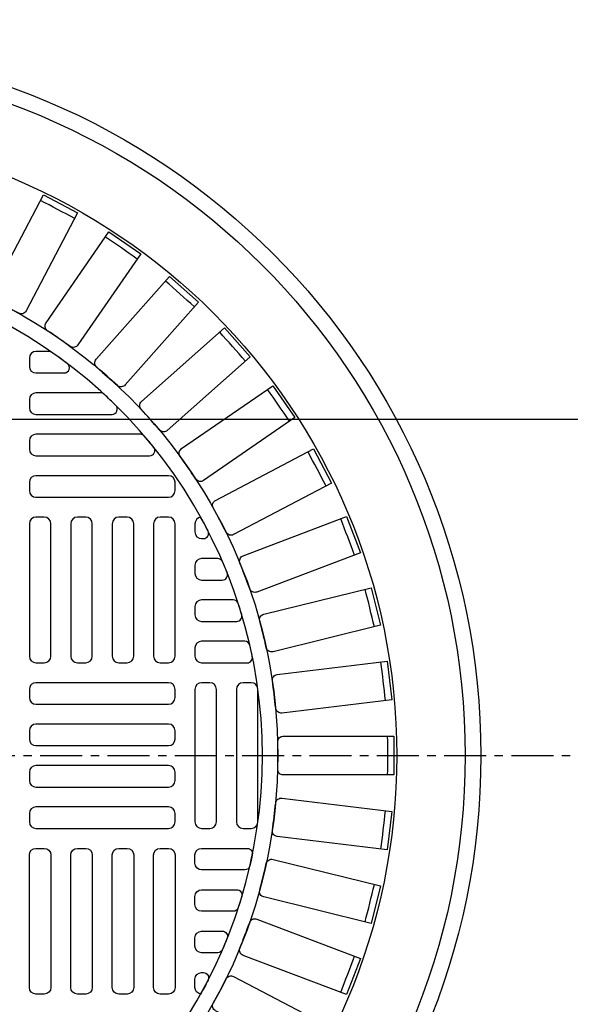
# Model space of a CAD drawing. Extents: x 2893 to 4079, y -406 to 622.
# Tile 26 of 53: x 3729.99 to 3736.53, y -165.27 to -153.57. Entities that reach past the tile are written whole.
import ezdxf

# ---------------------------------------------------------------- set-up
doc = ezdxf.new("R2010")
doc.units = 0
doc.header["$MEASUREMENT"] = 0
doc.linetypes.add('CENTER1', pattern=[0.6625, 0.5, -0.075, 0.0125, -0.075])
for name, color, linetype in [('CENTERLINE', 3, 'CENTER1'), ('DIM', 3, 'CONTINUOUS'), ('MONITOR-WELL-COVER', 2, 'CONTINUOUS'), ('MONITOR-WELL-COVER-HATCH', 8, 'CONTINUOUS'), ('TANK-SLOPE', 3, 'CONTINUOUS')]:
    doc.layers.add(name, color=color, linetype=linetype)
doc.styles.add('SIMPLEX', font='simplex')
doc.dimstyles.new('DIM48', dxfattribs={"dimscale": 48, "dimtxt": 0.09375, "dimasz": 0.09375, "dimexe": 0.0625, "dimexo": 0.0625, "dimgap": 0.0625, "dimtad": 1, "dimdec": 4, "dimzin": 3, "dimdsep": 46, "dimlunit": 4, "dimtxsty": 'SIMPLEX', "dimcen": 0, "dimclrd": 3, "dimclre": 3, "dimclrt": 3, "dimadec": 0, "dimazin": 0, "dimtfac": 1, "dimtdec": 4, "dimtofl": 0, "dimtmove": 2, "dimatfit": 3, "dimfxl": 1, "dimfrac": 2, "dimtolj": 1, "dimtzin": 3, "dimarcsym": 0})

# ---------------------------------------------------------------- blocks, each defined once
blk = doc.blocks.new('*D6')
at = {"layer": 'DIM', "color": 3, "lineweight": -2, "transparency": 16777216}
for p, q in [((3723.034, -98.316), (3723.034, -273.441)), ((3759.028, -197.316), (3759.028, -273.441)), ((3727.534, -270.441), (3754.528, -270.441))]:
    blk.add_line(p, q, dxfattribs=at)
at = {"layer": 'DIM', "color": 3, "transparency": 16777216}
for points in [[(3727.534, -269.691), (3727.534, -271.191), (3723.034, -270.441)], [(3754.528, -269.691), (3754.528, -271.191), (3759.028, -270.441)]]:
    blk.add_solid(points, dxfattribs=at)
at = {"layer": 'DIM', "color": 3, "transparency": 16777216, "insert": (3741.031, -264.762), "char_height": 4.5, "attachment_point": 5, "style": 'SIMPLEX'}
blk.add_mtext('\\A1;3\'-0"', dxfattribs=at)
blk = doc.blocks.new('*D15')
at = {"layer": 'DIM', "color": 3, "lineweight": -2, "transparency": 16777216}
for p, q in [((3816.784, -162.817), (3816.784, -99.817)), ((3664.981, -167.317), (3819.784, -167.317))]:
    blk.add_line(p, q, dxfattribs=at)
at = {"layer": 'DIM', "color": 3, "transparency": 16777216}
for points in [[(3816.034, -99.817), (3817.534, -99.817), (3816.784, -95.317)], [(3816.034, -162.817), (3817.534, -162.817), (3816.784, -167.317)]]:
    blk.add_solid(points, dxfattribs=at)
at = {"layer": 'DIM', "color": 3, "transparency": 16777216, "insert": (3811.106, -131.317), "char_height": 4.5, "attachment_point": 5, "rotation": 90, "style": 'SIMPLEX'}
blk.add_mtext('\\A1;6\'-0"', dxfattribs=at)
blk = doc.blocks.new('*D27')
at = {"layer": 'DIM', "color": 3, "lineweight": -2, "transparency": 16777216}
for p, q in [((3789.034, -153.816), (3789.034, -149.316)), ((3662.297, -158.316), (3792.034, -158.316)), ((3789.034, -166.816), (3789.034, -171.316))]:
    blk.add_line(p, q, dxfattribs=at)
at = {"layer": 'DIM', "color": 3, "transparency": 16777216}
for points in [[(3788.284, -153.816), (3789.784, -153.816), (3789.034, -158.316)], [(3788.284, -166.816), (3789.784, -166.816), (3789.034, -162.316)]]:
    blk.add_solid(points, dxfattribs=at)
at = {"layer": 'DIM', "color": 3, "transparency": 16777216, "insert": (3794.671, -149.962), "char_height": 4.5, "attachment_point": 5, "rotation": 90, "style": 'SIMPLEX'}
blk.add_mtext('\\A1;4"', dxfattribs=at)
blk = doc.blocks.new('*D28')
at = {"layer": 'DIM', "color": 3, "lineweight": -2, "transparency": 16777216}
for p, q in [((3723.047, -98.316), (3723.047, -238.753)), ((3718.547, -235.753), (3714.047, -235.753)), ((3731.534, -235.753), (3736.034, -235.753))]:
    blk.add_line(p, q, dxfattribs=at)
at = {"layer": 'DIM', "color": 3, "transparency": 16777216}
for points in [[(3718.547, -235.003), (3718.547, -236.503), (3723.047, -235.753)], [(3731.534, -235.003), (3731.534, -236.503), (3727.034, -235.753)]]:
    blk.add_solid(points, dxfattribs=at)
at = {"layer": 'DIM', "color": 3, "transparency": 16777216, "insert": (3714.629, -230.095), "char_height": 4.5, "attachment_point": 5, "style": 'SIMPLEX'}
blk.add_mtext('\\A1;4"', dxfattribs=at)

msp = doc.modelspace()

# ---------------------------------------------------------------- linework, layer by layer
at = {"layer": 'CENTERLINE'}
for q in [(3792.03419, -162.31593), (3793.03419, -162.31593)]:
    msp.add_line((3727.03419, -162.31593), q, dxfattribs=at)
at = {"layer": 'MONITOR-WELL-COVER', "color": 4}
msp.add_circle((3727.03419, -162.31593), 8.4375, dxfattribs=at)
msp.add_circle((3727.03419, -162.31593), 8.4375, dxfattribs=at)
at = {"layer": 'MONITOR-WELL-COVER', "color": 1}
msp.add_circle((3727.03419, -162.31593), 8.25, dxfattribs=at)
msp.add_circle((3727.03419, -162.31593), 8.25, dxfattribs=at)
at = {"layer": 'MONITOR-WELL-COVER', "color": 2}
msp.add_circle((3727.03419, -162.31593), 7.4375, dxfattribs=at)
msp.add_circle((3727.03419, -162.31593), 7.4375, dxfattribs=at)
at = {"layer": 'MONITOR-WELL-COVER-HATCH', "linetype": 'Continuous'}
for p, q in [((3732.07356, -159.65845), (3732.07356, -159.65845)), ((3732.07356, -159.65845), (3732.07356, -159.65845)), ((3732.1523, -159.97341), (3732.1523, -159.97341)), ((3732.1523, -159.97341), (3732.1523, -159.97341)), ((3732.07356, -160.15058), (3732.07356, -160.15058)), ((3732.07356, -160.15058), (3732.07356, -160.15058)), ((3732.1523, -164.65845), (3732.1523, -164.65845)), ((3732.1523, -164.65845), (3732.1523, -164.65845))]:
    msp.add_line(p, q, dxfattribs=at)
for points in [[(3729.97814, -157.0591, 0.00491171), (3729.68813, -156.90689, -0.41709369), (3729.65989, -156.8178), (3730.27149, -155.65251), (3730.67909, -155.86643), (3730.0675, -157.03173, -0.41709369), (3729.97814, -157.0591)], [(3729.97814, -157.0591, 0.00491171), (3729.68813, -156.90689, -0.41709369), (3729.65989, -156.8178), (3730.27149, -155.65251), (3730.67909, -155.86643), (3730.0675, -157.03173, -0.41709369), (3729.97814, -157.0591)], [(3730.59031, -157.45228, 0.00491171), (3730.32077, -157.26623, -0.41709369), (3730.30348, -157.17439), (3731.05107, -156.0913), (3731.42992, -156.3528), (3730.68232, -157.43588, -0.41709369), (3730.59031, -157.45228)], [(3730.59031, -157.45228, 0.00491171), (3730.32077, -157.26623, -0.41709369), (3730.30348, -157.17439), (3731.05107, -156.0913), (3731.42992, -156.3528), (3730.68232, -157.43588, -0.41709369), (3730.59031, -157.45228)], [(3731.15063, -157.91638, 0.00491171), (3730.90548, -157.6992, -0.41709369), (3730.89938, -157.60594), (3731.77208, -156.62087), (3732.11665, -156.92613), (3731.24395, -157.9112, -0.41709369), (3731.15063, -157.91638)], [(3731.15063, -157.91638, 0.00491171), (3730.90548, -157.6992, -0.41709369), (3730.89938, -157.60594), (3731.77208, -156.62087), (3732.11665, -156.92613), (3731.24395, -157.9112, -0.41709369), (3731.15063, -157.91638)], [(3731.65093, -158.44464, 0.00491171), (3731.43374, -158.19949, -0.41709369), (3731.43893, -158.10618), (3732.424, -157.23348), (3732.72926, -157.57805), (3731.74419, -158.45074, -0.41709369), (3731.65093, -158.44464)], [(3731.65093, -158.44464, 0.00491171), (3731.43374, -158.19949, -0.41709369), (3731.43893, -158.10618), (3732.424, -157.23348), (3732.72926, -157.57805), (3731.74419, -158.45074, -0.41709369), (3731.65093, -158.44464)], [(3732.0839, -159.02935, 0.00491171), (3731.89785, -158.75981, -0.41709369), (3731.91424, -158.66781), (3732.99733, -157.92021), (3733.25882, -158.29905), (3732.17574, -159.04665, -0.41709369), (3732.0839, -159.02935)], [(3732.0839, -159.02935, 0.00491171), (3731.89785, -158.75981, -0.41709369), (3731.91424, -158.66781), (3732.99733, -157.92021), (3733.25882, -158.29905), (3732.17574, -159.04665, -0.41709369), (3732.0839, -159.02935)], [(3732.44324, -159.66199, 0.00491171), (3732.29103, -159.37199, -0.41709369), (3732.3184, -159.28263), (3733.48369, -158.67103), (3733.69762, -159.07864), (3732.53232, -159.69023, -0.41709369), (3732.44324, -159.66199)], [(3732.44324, -159.66199, 0.00491171), (3732.29103, -159.37199, -0.41709369), (3732.3184, -159.28263), (3733.48369, -158.67103), (3733.69762, -159.07864), (3732.53232, -159.69023, -0.41709369), (3732.44324, -159.66199)], [(3732.72369, -160.33333, 0.00491171), (3732.60756, -160.0271, -0.41709369), (3732.64549, -159.94169), (3733.87601, -159.47501), (3734.03925, -159.90543), (3732.80873, -160.3721, -0.41709369), (3732.72369, -160.33333)], [(3732.72369, -160.33333, 0.00491171), (3732.60756, -160.0271, -0.41709369), (3732.64549, -159.94169), (3733.87601, -159.47501), (3734.03925, -159.90543), (3732.80873, -160.3721, -0.41709369), (3732.72369, -160.33333)], [(3732.92119, -161.03358, 0.00491171), (3732.84281, -160.71558, -0.41709369), (3732.89076, -160.63537), (3734.16856, -160.32042), (3734.27873, -160.76737), (3733.00093, -161.08232, -0.41709369), (3732.92119, -161.03358)], [(3732.92119, -161.03358, 0.00491171), (3732.84281, -160.71558, -0.41709369), (3732.89076, -160.63537), (3734.16856, -160.32042), (3734.27873, -160.76737), (3733.00093, -161.08232, -0.41709369), (3732.92119, -161.03358)], [(3733.03284, -161.75253, 0.00491171), (3732.99336, -161.4274, -0.41709369), (3733.05063, -161.35355), (3734.35708, -161.19492), (3734.41257, -161.65189), (3733.10612, -161.81053, -0.41709369), (3733.03284, -161.75253)], [(3733.03284, -161.75253, 0.00491171), (3732.99336, -161.4274, -0.41709369), (3733.05063, -161.35355), (3734.35708, -161.19492), (3734.41257, -161.65189), (3733.10612, -161.81053, -0.41709369), (3733.03284, -161.75253)], [(3733.05701, -162.47969, 0.00491171), (3733.05701, -162.15218, -0.41709369), (3733.12277, -162.08577), (3734.43881, -162.08577), (3734.43881, -162.5461), (3733.12277, -162.5461, -0.41709369), (3733.05701, -162.47969)], [(3733.05701, -162.47969, 0.00491171), (3733.05701, -162.15218, -0.41709369), (3733.12277, -162.08577), (3734.43881, -162.08577), (3734.43881, -162.5461), (3733.12277, -162.5461, -0.41709369), (3733.05701, -162.47969)], [(3732.99336, -163.20447, 0.00491171), (3733.03284, -162.87934, -0.41709369), (3733.10612, -162.82134), (3734.41257, -162.97997), (3734.35708, -163.43695), (3733.05063, -163.27832, -0.41709369), (3732.99336, -163.20447)], [(3732.99336, -163.20447, 0.00491171), (3733.03284, -162.87934, -0.41709369), (3733.10612, -162.82134), (3734.41257, -162.97997), (3734.35708, -163.43695), (3733.05063, -163.27832, -0.41709369), (3732.99336, -163.20447)], [(3732.84281, -163.91629, 0.00491171), (3732.92119, -163.59829, -0.41709369), (3733.00093, -163.54955), (3734.27873, -163.8645), (3734.16856, -164.31145), (3732.89076, -163.9965, -0.41709369), (3732.84281, -163.91629)], [(3732.84281, -163.91629, 0.00491171), (3732.92119, -163.59829, -0.41709369), (3733.00093, -163.54955), (3734.27873, -163.8645), (3734.16856, -164.31145), (3732.89076, -163.9965, -0.41709369), (3732.84281, -163.91629)], [(3732.60756, -164.60477, 0.00491171), (3732.72369, -164.29854, -0.41709369), (3732.80873, -164.25976), (3734.03925, -164.72644), (3733.87601, -165.15686), (3732.64549, -164.69018, -0.41709369), (3732.60756, -164.60477)], [(3732.60756, -164.60477, 0.00491171), (3732.72369, -164.29854, -0.41709369), (3732.80873, -164.25976), (3734.03925, -164.72644), (3733.87601, -165.15686), (3732.64549, -164.69018, -0.41709369), (3732.60756, -164.60477)], [(3732.29103, -165.25988, 0.00491171), (3732.44324, -164.96988, -0.41709369), (3732.53232, -164.94164), (3733.69762, -165.55323), (3733.48369, -165.96083), (3732.3184, -165.34924, -0.41709369), (3732.29103, -165.25988)], [(3732.29103, -165.25988, 0.00491171), (3732.44324, -164.96988, -0.41709369), (3732.53232, -164.94164), (3733.69762, -165.55323), (3733.48369, -165.96083), (3732.3184, -165.34924, -0.41709369), (3732.29103, -165.25988)]]:
    msp.add_lwpolyline(points, format="xyb", dxfattribs=at)
for points in [[(3730.37357, -157.52401, 0.15334179), (3730.33784, -157.51279), (3730.1838, -157.51279, 0.41421356), (3730.10506, -157.59153), (3730.10506, -157.68995, 0.41421356), (3730.1838, -157.76869), (3730.51817, -157.76869, 0.71935754), (3730.55585, -157.65633, 0.00964206)], [(3730.37357, -157.52401, 0.15334179), (3730.33784, -157.51279), (3730.1838, -157.51279, 0.41421356), (3730.10506, -157.59153), (3730.10506, -157.68995, 0.41421356), (3730.1838, -157.76869), (3730.51817, -157.76869, 0.71935754), (3730.55585, -157.65633, 0.00964206)], [(3730.99291, -158.02146, 0.18836628), (3730.95055, -158.00491), (3730.1838, -158.00491, 0.41421356), (3730.10506, -158.08365), (3730.10506, -158.18208, 0.41421356), (3730.1838, -158.26082), (3731.08796, -158.26082, 0.67100778), (3731.13181, -158.15378, 0.0082117)], [(3730.99291, -158.02146, 0.18836628), (3730.95055, -158.00491), (3730.1838, -158.00491, 0.41421356), (3730.10506, -158.08365), (3730.10506, -158.18208, 0.41421356), (3730.1838, -158.26082), (3731.08796, -158.26082, 0.67100778), (3731.13181, -158.15378, 0.0082117)], [(3731.53349, -158.75294, 0.63010886), (3731.58215, -158.65123, 0.00736221), (3731.47228, -158.51891, 0.21918356), (3731.42479, -158.49704), (3730.1838, -158.49704, 0.41421356), (3730.10506, -158.57578), (3730.10506, -158.6742, 0.41421356), (3730.1838, -158.75294)], [(3731.53349, -158.75294, 0.63010886), (3731.58215, -158.65123, 0.00736221), (3731.47228, -158.51891, 0.21918356), (3731.42479, -158.49704), (3730.1838, -158.49704, 0.41421356), (3730.10506, -158.57578), (3730.10506, -158.6742, 0.41421356), (3730.1838, -158.75294)], [(3732.34356, -159.97341), (3732.1523, -159.97341, 0.41421356), (3732.07356, -160.05216), (3732.07356, -160.15058, 0.41421356), (3732.1523, -160.22932), (3732.39788, -160.22932, 0.53078582), (3732.4559, -160.14357, 0.00613229), (3732.40099, -160.01125, 0.29982265)], [(3732.34356, -159.97341), (3732.1523, -159.97341, 0.41421356), (3732.07356, -160.05216), (3732.07356, -160.15058, 0.41421356), (3732.1523, -160.22932), (3732.39788, -160.22932, 0.53078582), (3732.4559, -160.14357, 0.00613229), (3732.40099, -160.01125, 0.29982265)], [(3732.62961, -160.64102, 0.00593375), (3732.58828, -160.5087, 0.32480274), (3732.52885, -160.46554), (3732.1523, -160.46554), (3732.1523, -160.46554, 0.41421356), (3732.07356, -160.54428), (3732.07356, -160.64271), (3732.07356, -160.64271, 0.41421356), (3732.1523, -160.72145), (3732.56973, -160.72145, 0.5022062)], [(3732.62961, -160.64102, 0.00593375), (3732.58828, -160.5087, 0.32480274), (3732.52885, -160.46554), (3732.1523, -160.46554), (3732.1523, -160.46554, 0.41421356), (3732.07356, -160.54428), (3732.07356, -160.64271), (3732.07356, -160.64271, 0.41421356), (3732.1523, -160.72145), (3732.56973, -160.72145, 0.5022062)], [(3732.755, -161.13847, 0.00579688), (3732.72616, -161.00615, 0.34941735), (3732.66525, -160.95767), (3732.1523, -160.95767), (3732.1523, -160.95767, 0.41421356), (3732.07356, -161.03641), (3732.07356, -161.13483), (3732.07356, -161.13483, 0.41421356), (3732.1523, -161.21357), (3732.69378, -161.21357, 0.47499675)], [(3732.755, -161.13847, 0.00579688), (3732.72616, -161.00615, 0.34941735), (3732.66525, -160.95767), (3732.1523, -160.95767), (3732.1523, -160.95767, 0.41421356), (3732.07356, -161.03641), (3732.07356, -161.13483), (3732.07356, -161.13483, 0.41421356), (3732.1523, -161.21357), (3732.69378, -161.21357, 0.47499675)], [(3732.755, -163.4934, -0.00579688), (3732.72616, -163.62572, -0.34941735), (3732.66525, -163.6742), (3732.1523, -163.6742), (3732.1523, -163.6742, -0.41421356), (3732.07356, -163.59546), (3732.07356, -163.49704), (3732.07356, -163.49704, -0.41421356), (3732.1523, -163.4183), (3732.69378, -163.4183, -0.47499675)], [(3732.755, -163.4934, -0.00579688), (3732.72616, -163.62572, -0.34941735), (3732.66525, -163.6742), (3732.1523, -163.6742), (3732.1523, -163.6742, -0.41421356), (3732.07356, -163.59546), (3732.07356, -163.49704), (3732.07356, -163.49704, -0.41421356), (3732.1523, -163.4183), (3732.69378, -163.4183, -0.47499675)], [(3732.62961, -163.99085, -0.00593375), (3732.58828, -164.12317, -0.32480274), (3732.52885, -164.16633), (3732.1523, -164.16633), (3732.1523, -164.16633, -0.41421356), (3732.07356, -164.08759), (3732.07356, -163.98916), (3732.07356, -163.98916, -0.41421356), (3732.1523, -163.91042), (3732.56973, -163.91042, -0.5022062)], [(3732.62961, -163.99085, -0.00593375), (3732.58828, -164.12317, -0.32480274), (3732.52885, -164.16633), (3732.1523, -164.16633), (3732.1523, -164.16633, -0.41421356), (3732.07356, -164.08759), (3732.07356, -163.98916), (3732.07356, -163.98916, -0.41421356), (3732.1523, -163.91042), (3732.56973, -163.91042, -0.5022062)], [(3732.34356, -164.65845), (3732.1523, -164.65845, -0.41421356), (3732.07356, -164.57971), (3732.07356, -164.48129, -0.41421356), (3732.1523, -164.40255), (3732.39788, -164.40255, -0.53078582), (3732.4559, -164.48829, -0.00613229), (3732.40099, -164.62062, -0.29982265)], [(3732.34356, -164.65845), (3732.1523, -164.65845, -0.41421356), (3732.07356, -164.57971), (3732.07356, -164.48129, -0.41421356), (3732.1523, -164.40255), (3732.39788, -164.40255, -0.53078582), (3732.4559, -164.48829, -0.00613229), (3732.40099, -164.62062, -0.29982265)]]:
    msp.add_lwpolyline(points, format="xyb", close=True, dxfattribs=at)
at = {"layer": 'MONITOR-WELL-COVER-HATCH', "linetype": 'Continuous', "flags": 128}
for points in [[(3730.10506, -159.16633, 0.41421356), (3730.1838, -159.24507), (3731.7586, -159.24507, 0.41421356), (3731.83734, -159.16633), (3731.83734, -159.0679, 0.41421356), (3731.7586, -158.98916), (3730.1838, -158.98916, 0.41421356), (3730.10506, -159.0679)], [(3730.10506, -159.16633, 0.41421356), (3730.1838, -159.24507), (3731.7586, -159.24507, 0.41421356), (3731.83734, -159.16633), (3731.83734, -159.0679, 0.41421356), (3731.7586, -158.98916), (3730.1838, -158.98916, 0.41421356), (3730.10506, -159.0679)], [(3730.10506, -159.16633, 0.41421356), (3730.1838, -159.24507), (3731.7586, -159.24507, 0.41421356), (3731.83734, -159.16633), (3731.83734, -159.0679, 0.41421356), (3731.7586, -158.98916), (3730.1838, -158.98916, 0.41421356), (3730.10506, -159.0679)], [(3730.10506, -159.16633, 0.41421356), (3730.1838, -159.24507), (3731.7586, -159.24507, 0.41421356), (3731.83734, -159.16633), (3731.83734, -159.0679, 0.41421356), (3731.7586, -158.98916), (3730.1838, -158.98916, 0.41421356), (3730.10506, -159.0679)], [(3730.1838, -159.48129, 0.41421356), (3730.10506, -159.56003), (3730.10506, -161.13483, 0.41421356), (3730.1838, -161.21357), (3730.28222, -161.21357, 0.41421356), (3730.36096, -161.13483), (3730.36096, -159.56003, 0.41421356), (3730.28222, -159.48129)], [(3730.1838, -159.48129, 0.41421356), (3730.10506, -159.56003), (3730.10506, -161.13483, 0.41421356), (3730.1838, -161.21357), (3730.28222, -161.21357, 0.41421356), (3730.36096, -161.13483), (3730.36096, -159.56003, 0.41421356), (3730.28222, -159.48129)], [(3730.67592, -159.48129, 0.41421356), (3730.59718, -159.56003), (3730.59718, -161.13483, 0.41421356), (3730.67592, -161.21357), (3730.77435, -161.21357, 0.41421356), (3730.85309, -161.13483), (3730.85309, -159.56003, 0.41421356), (3730.77435, -159.48129)], [(3730.67592, -159.48129, 0.41421356), (3730.59718, -159.56003), (3730.59718, -161.13483, 0.41421356), (3730.67592, -161.21357), (3730.77435, -161.21357, 0.41421356), (3730.85309, -161.13483), (3730.85309, -159.56003, 0.41421356), (3730.77435, -159.48129)], [(3731.16805, -159.48129, 0.41421356), (3731.08931, -159.56003), (3731.08931, -161.13483, 0.41421356), (3731.16805, -161.21357), (3731.26648, -161.21357, 0.41421356), (3731.34522, -161.13483), (3731.34522, -159.56003, 0.41421356), (3731.26648, -159.48129)], [(3731.16805, -159.48129, 0.41421356), (3731.08931, -159.56003), (3731.08931, -161.13483, 0.41421356), (3731.16805, -161.21357), (3731.26648, -161.21357, 0.41421356), (3731.34522, -161.13483), (3731.34522, -159.56003, 0.41421356), (3731.26648, -159.48129)], [(3731.66018, -159.48129, 0.41421356), (3731.58144, -159.56003), (3731.58144, -161.13483, 0.41421356), (3731.66018, -161.21357), (3731.7586, -161.21357, 0.41421356), (3731.83734, -161.13483), (3731.83734, -159.56003, 0.41421356), (3731.7586, -159.48129)], [(3731.66018, -159.48129, 0.41421356), (3731.58144, -159.56003), (3731.58144, -161.13483, 0.41421356), (3731.66018, -161.21357), (3731.7586, -161.21357, 0.41421356), (3731.83734, -161.13483), (3731.83734, -159.56003, 0.41421356), (3731.7586, -159.48129)], [(3730.10506, -161.62696, 0.41421356), (3730.1838, -161.7057), (3731.7586, -161.7057, 0.41421356), (3731.83734, -161.62696), (3731.83734, -161.52853, 0.41421356), (3731.7586, -161.44979), (3730.1838, -161.44979, 0.41421356), (3730.10506, -161.52853)], [(3730.10506, -161.62696, 0.41421356), (3730.1838, -161.7057), (3731.7586, -161.7057, 0.41421356), (3731.83734, -161.62696), (3731.83734, -161.52853, 0.41421356), (3731.7586, -161.44979), (3730.1838, -161.44979, 0.41421356), (3730.10506, -161.52853)], [(3732.25073, -163.18208, 0.41421356), (3732.32947, -163.10334), (3732.32947, -161.52853, 0.41421356), (3732.25073, -161.44979), (3732.1523, -161.44979, 0.41421356), (3732.07356, -161.52853), (3732.07356, -163.10334, 0.41421356), (3732.1523, -163.18208)], [(3732.25073, -163.18208, 0.41421356), (3732.32947, -163.10334), (3732.32947, -161.52853, 0.41421356), (3732.25073, -161.44979), (3732.1523, -161.44979, 0.41421356), (3732.07356, -161.52853), (3732.07356, -163.10334, 0.41421356), (3732.1523, -163.18208)], [(3732.74285, -163.18208, 0.41421356), (3732.82159, -163.10334), (3732.82159, -161.52853, 0.41421356), (3732.74285, -161.44979), (3732.64443, -161.44979, 0.41421356), (3732.56569, -161.52853), (3732.56569, -163.10334, 0.41421356), (3732.64443, -163.18208)], [(3732.74285, -163.18208, 0.41421356), (3732.82159, -163.10334), (3732.82159, -161.52853, 0.41421356), (3732.74285, -161.44979), (3732.64443, -161.44979, 0.41421356), (3732.56569, -161.52853), (3732.56569, -163.10334, 0.41421356), (3732.64443, -163.18208)], [(3730.10506, -162.11908, 0.41421356), (3730.1838, -162.19782), (3731.7586, -162.19782, 0.41421356), (3731.83734, -162.11908), (3731.83734, -162.02066, 0.41421356), (3731.7586, -161.94192), (3730.1838, -161.94192, 0.41421356), (3730.10506, -162.02066)], [(3730.10506, -162.11908, 0.41421356), (3730.1838, -162.19782), (3731.7586, -162.19782, 0.41421356), (3731.83734, -162.11908), (3731.83734, -162.02066, 0.41421356), (3731.7586, -161.94192), (3730.1838, -161.94192, 0.41421356), (3730.10506, -162.02066)], [(3730.10506, -162.61121, 0.41421356), (3730.1838, -162.68995), (3731.7586, -162.68995, 0.41421356), (3731.83734, -162.61121), (3731.83734, -162.51279, 0.41421356), (3731.7586, -162.43404), (3730.1838, -162.43404, 0.41421356), (3730.10506, -162.51279)], [(3730.10506, -162.61121, 0.41421356), (3730.1838, -162.68995), (3731.7586, -162.68995, 0.41421356), (3731.83734, -162.61121), (3731.83734, -162.51279, 0.41421356), (3731.7586, -162.43404), (3730.1838, -162.43404, 0.41421356), (3730.10506, -162.51279)], [(3730.10506, -163.10334, 0.41421356), (3730.1838, -163.18208), (3731.7586, -163.18208, 0.41421356), (3731.83734, -163.10334), (3731.83734, -163.00491, 0.41421356), (3731.7586, -162.92617), (3730.1838, -162.92617, 0.41421356), (3730.10506, -163.00491)], [(3730.10506, -163.10334, 0.41421356), (3730.1838, -163.18208), (3731.7586, -163.18208, 0.41421356), (3731.83734, -163.10334), (3731.83734, -163.00491, 0.41421356), (3731.7586, -162.92617), (3730.1838, -162.92617, 0.41421356), (3730.10506, -163.00491)], [(3730.1838, -165.15058, -0.41421356), (3730.10506, -165.07184), (3730.10506, -163.49704, -0.41421356), (3730.1838, -163.4183), (3730.28222, -163.4183, -0.41421356), (3730.36096, -163.49704), (3730.36096, -165.07184, -0.41421356), (3730.28222, -165.15058)], [(3730.1838, -165.15058, -0.41421356), (3730.10506, -165.07184), (3730.10506, -163.49704, -0.41421356), (3730.1838, -163.4183), (3730.28222, -163.4183, -0.41421356), (3730.36096, -163.49704), (3730.36096, -165.07184, -0.41421356), (3730.28222, -165.15058)], [(3730.67592, -165.15058, -0.41421356), (3730.59718, -165.07184), (3730.59718, -163.49704, -0.41421356), (3730.67592, -163.4183), (3730.77435, -163.4183, -0.41421356), (3730.85309, -163.49704), (3730.85309, -165.07184, -0.41421356), (3730.77435, -165.15058)], [(3730.67592, -165.15058, -0.41421356), (3730.59718, -165.07184), (3730.59718, -163.49704, -0.41421356), (3730.67592, -163.4183), (3730.77435, -163.4183, -0.41421356), (3730.85309, -163.49704), (3730.85309, -165.07184, -0.41421356), (3730.77435, -165.15058)], [(3731.16805, -165.15058, -0.41421356), (3731.08931, -165.07184), (3731.08931, -163.49704, -0.41421356), (3731.16805, -163.4183), (3731.26648, -163.4183, -0.41421356), (3731.34522, -163.49704), (3731.34522, -165.07184, -0.41421356), (3731.26648, -165.15058)], [(3731.16805, -165.15058, -0.41421356), (3731.08931, -165.07184), (3731.08931, -163.49704, -0.41421356), (3731.16805, -163.4183), (3731.26648, -163.4183, -0.41421356), (3731.34522, -163.49704), (3731.34522, -165.07184, -0.41421356), (3731.26648, -165.15058)], [(3731.66018, -165.15058, -0.41421356), (3731.58144, -165.07184), (3731.58144, -163.49704, -0.41421356), (3731.66018, -163.4183), (3731.7586, -163.4183, -0.41421356), (3731.83734, -163.49704), (3731.83734, -165.07184, -0.41421356), (3731.7586, -165.15058)], [(3731.66018, -165.15058, -0.41421356), (3731.58144, -165.07184), (3731.58144, -163.49704, -0.41421356), (3731.66018, -163.4183), (3731.7586, -163.4183, -0.41421356), (3731.83734, -163.49704), (3731.83734, -165.07184, -0.41421356), (3731.7586, -165.15058)]]:
    msp.add_lwpolyline(points, format="xyb", close=True, dxfattribs=at)
at = {"layer": 'MONITOR-WELL-COVER-HATCH'}
for points in [[(3732.14136, -159.48205, 0.37393353), (3732.07356, -159.56003), (3732.07356, -159.65845, 0.41421356), (3732.1523, -159.73719), (3732.17342, -159.73719, 0.56117558), (3732.22901, -159.64613, 0.00800005), (3732.14093, -159.48129)], [(3732.14136, -159.48205, 0.37393353), (3732.07356, -159.56003), (3732.07356, -159.65845, 0.41421356), (3732.1523, -159.73719), (3732.17342, -159.73719, 0.56117558), (3732.22901, -159.64613, 0.00800005), (3732.14093, -159.48129)], [(3732.14136, -165.14982, -0.37393353), (3732.07356, -165.07184), (3732.07356, -164.97341, -0.41421356), (3732.1523, -164.89467), (3732.17342, -164.89467, -0.56117558), (3732.22901, -164.98574, -0.00800005), (3732.14093, -165.15058)], [(3732.14136, -165.14982, -0.37393353), (3732.07356, -165.07184), (3732.07356, -164.97341, -0.41421356), (3732.1523, -164.89467), (3732.17342, -164.89467, -0.56117558), (3732.22901, -164.98574, -0.00800005), (3732.14093, -165.15058)]]:
    msp.add_lwpolyline(points, format="xyb", dxfattribs=at)
msp.add_circle((3727.03419, -162.31593), 6.02362, dxfattribs=at)
msp.add_circle((3727.03419, -162.31593), 6.02362, dxfattribs=at)
at = {"layer": 'MONITOR-WELL-COVER-HATCH', "linetype": 'Continuous'}
for centre, start, end in [((3722.08629, -171.74337), 61.574119, 63.041266), ((3722.08629, -171.74337), 61.574119, 63.041266), ((3720.98602, -171.07823), 54.651042, 56.118189), ((3720.98602, -171.07823), 54.651042, 56.118189), ((3719.97394, -170.28532), 47.727965, 49.195112), ((3719.97394, -170.28532), 47.727965, 49.195112), ((3719.06481, -169.37619), 40.804888, 42.272035), ((3719.06481, -169.37619), 40.804888, 42.272035), ((3718.2719, -168.36411), 33.881811, 35.348958), ((3718.2719, -168.36411), 33.881811, 35.348958), ((3717.60676, -167.26384), 26.958734, 28.425881), ((3717.60676, -167.26384), 26.958734, 28.425881), ((3717.07909, -166.09141), 20.035657, 21.502804), ((3717.07909, -166.09141), 20.035657, 21.502804), ((3716.69659, -164.86393), 13.11258, 14.579728), ((3716.69659, -164.86393), 13.11258, 14.579728), ((3716.46484, -163.59929), 6.189503, 7.656651), ((3716.46484, -163.59929), 6.189503, 7.656651), ((3716.38721, -162.31593), 359.266426, 0.733574), ((3716.38721, -162.31593), 359.266426, 0.733574), ((3716.46484, -161.03258), 352.343349, 353.810497), ((3716.46484, -161.03258), 352.343349, 353.810497), ((3716.69659, -159.76794), 345.420272, 346.88742), ((3716.69659, -159.76794), 345.420272, 346.88742), ((3717.07909, -158.54046), 338.497196, 339.964343), ((3717.07909, -158.54046), 338.497196, 339.964343)]:
    msp.add_arc(centre, 17.97762, start, end, dxfattribs=at)
at = {"layer": 'MONITOR-WELL-COVER-HATCH'}
msp.add_arc((3727.03419, -162.31593), 5.84072, 172.041145, 88.841294, dxfattribs=at)
msp.add_arc((3727.03419, -162.31593), 5.84072, 172.041145, 88.841294, dxfattribs=at)
at = {"layer": 'TANK-SLOPE'}
msp.add_circle((3727.03419, -162.31593), 16.4375, dxfattribs=at)
msp.add_circle((3727.03419, -162.31593), 16.4375, dxfattribs=at)

# ---------------------------------------------------------------- dimensions: what is measured, and where the dimension line sits
at = {"layer": 'DIM'}
for base, p1, p2, angle, picture, middle in [((3816.78419, -95.3167), (3661.9807, -167.3167), (3816.78419, -95.3167), 90, '*D15', (3811.10562, -131.3167)), ((3759.02802, -270.44093), (3723.03419, -95.31593), (3759.02802, -194.31593), 0, '*D6', (3741.03111, -264.76236))]:
    dim = msp.add_linear_dim(base=base, p1=p1, p2=p2, angle=angle, dimstyle='DIM48', dxfattribs=at)
    dim.commit()
    dim.dimension.update_dxf_attribs({"geometry": picture, "text_midpoint": middle})
for base, p1, p2, angle, picture, middle in [((3723.04737, -235.75267), (3727.03419, -235.75267), (3723.04737, -95.31593), 180, '*D28', (3714.62885, -230.09493)), ((3789.03419, -158.31593), (3789.03419, -162.31593), (3659.29737, -158.31593), 90, '*D27', (3794.67099, -149.96249))]:
    dim = msp.add_linear_dim(base=base, p1=p1, p2=p2, angle=angle, dimstyle='DIM48', dxfattribs=at)
    dim.commit()
    dim.dimension.update_dxf_attribs({"geometry": picture, "text_midpoint": middle, "dimtype": 160})

doc.saveas('drawing.dxf')
